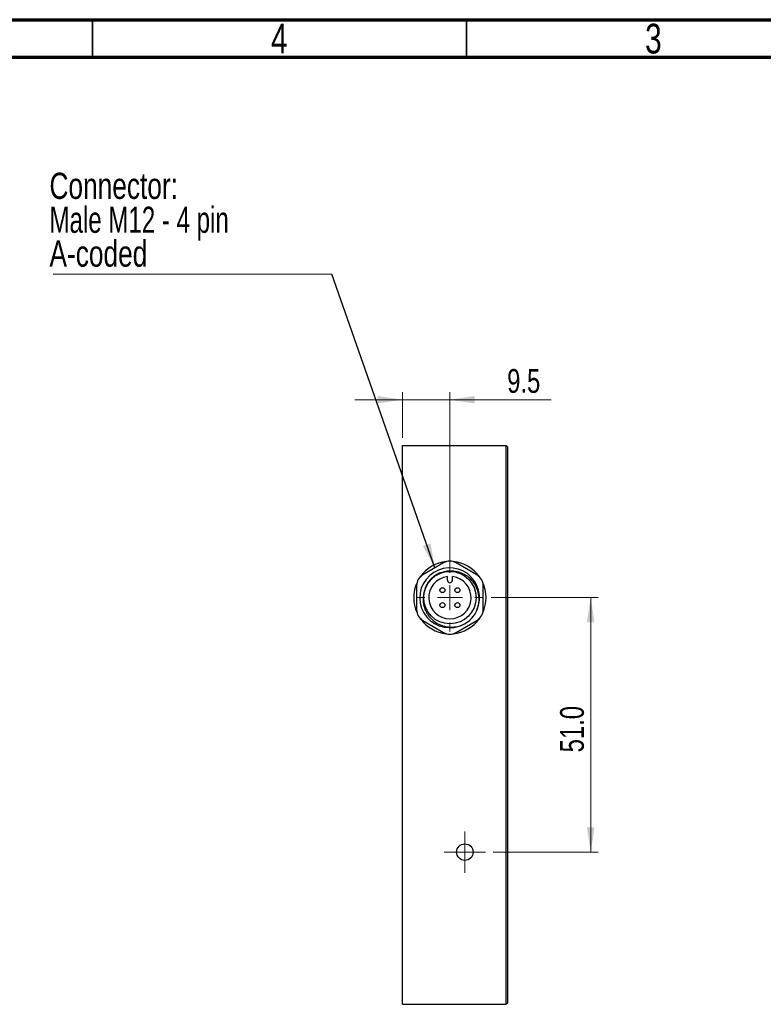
# Model space of a CAD drawing. Header units: millimetres. Extents: x 15 to 415, y 5 to 292.
# Tile 5 of 11: x 205 to 305, y 160 to 292. Entities that reach past the tile are written whole.
import ezdxf

# ---------------------------------------------------------------- set-up
doc = ezdxf.new("R2010")
doc.units = ezdxf.units.MM
doc.styles.add('SLDTEXTSTYLE0', font='TXT', dxfattribs={"width": 0.75})
doc.styles.add('SLDTEXTSTYLE1', font='TXT', dxfattribs={"width": 0.6875})
doc.dimstyles.new('SLDDIMSTYLE0', dxfattribs={"dimtxt": 3.175, "dimasz": 3.302, "dimexe": 0, "dimexo": 0.0625, "dimgap": 0.79375, "dimtad": 1, "dimdec": 1, "dimlfac": 1.5, "dimrnd": 1e-09, "dimzin": 4, "dimdsep": 46, "dimtxsty": 'SLDTEXTSTYLE0', "dimsah": 1, "dimcen": 0.09, "dimadec": 0, "dimazin": 1, "dimtfac": 1, "dimtdec": 1, "dimtofl": 0, "dimtmove": 0, "dimatfit": 3, "dimfxl": 1, "dimfrac": 2, "dimtolj": 1, "dimtzin": 12, "dimarcsym": 0})
doc.dimstyles.new('SLDDIMSTYLE1', dxfattribs={"dimtxt": 3.175, "dimasz": 3.302, "dimexe": 0, "dimexo": 0.0625, "dimgap": 0.79375, "dimtad": 1, "dimdec": 1, "dimlfac": 1.5, "dimrnd": 1e-09, "dimzin": 12, "dimdsep": 46, "dimtxsty": 'SLDTEXTSTYLE0', "dimsah": 1, "dimcen": 0.09, "dimadec": 0, "dimazin": 3, "dimtfac": 1, "dimtdec": 1, "dimtmove": 0, "dimatfit": 0, "dimfxl": 1, "dimfrac": 2, "dimtolj": 1, "dimtzin": 12, "dimarcsym": 0})
doc.dimstyles.new('SLDDIMSTYLE2', dxfattribs={"dimtxt": 0.18, "dimasz": 3.302, "dimexe": 0, "dimexo": 0.0625, "dimgap": 0, "dimtad": 0, "dimtih": 1, "dimtoh": 1, "dimdec": 0, "dimrnd": 1e-09, "dimzin": 0, "dimdsep": 46, "dimtxsty": 'Standard', "dimsah": 1, "dimcen": 0.09, "dimadec": 0, "dimazin": 0, "dimtfac": 3.302, "dimtdec": 0, "dimtofl": 0, "dimtmove": 0, "dimatfit": 3, "dimfxl": 1, "dimfrac": 2, "dimtolj": 1, "dimtzin": 0, "dimarcsym": 0})

# ---------------------------------------------------------------- blocks, each defined once
blk = doc.blocks.new('_D_5')
at = {"color": 7, "linetype": 'Continuous', "lineweight": 0}
for p, q in [((256.43, 236.11), (256.43, 242.22)), ((262.77, 218.11), (262.77, 242.22)), ((256.43, 241.22), (250.08, 241.22)), ((262.77, 241.22), (256.43, 241.22)), ((262.77, 241.22), (276.28, 241.22))]:
    blk.add_line(p, q, dxfattribs=at)
at = {"color": 7, "linetype": 'Continuous', "lineweight": 18}
for points in [[(256.43, 241.22), (253.13, 241.73), (253.13, 240.72)], [(262.77, 241.22), (266.07, 240.72), (266.07, 241.73)]]:
    blk.add_solid(points, dxfattribs=at)
at = {"color": 7, "linetype": 'Continuous', "lineweight": 18, "insert": (270.42, 245.32), "char_height": 3.175, "attachment_point": 1, "style": 'SLDTEXTSTYLE0'}
blk.add_mtext('9.5', dxfattribs=at)
blk = doc.blocks.new('_D_6')
at = {"color": 7, "linetype": 'Continuous', "lineweight": 0}
for p, q in [((268.27, 214.78), (282.58, 214.78)), ((281.58, 180.78), (281.58, 214.78)), ((268.53, 180.78), (282.58, 180.78))]:
    blk.add_line(p, q, dxfattribs=at)
at = {"color": 7, "linetype": 'Continuous', "lineweight": 18}
for points in [[(281.58, 214.78), (281.07, 211.48), (282.09, 211.48)], [(281.58, 180.78), (282.09, 184.08), (281.07, 184.08)]]:
    blk.add_solid(points, dxfattribs=at)
at = {"color": 7, "linetype": 'Continuous', "lineweight": 18, "insert": (277.49, 194.11), "char_height": 3.175, "attachment_point": 1, "rotation": 90, "style": 'SLDTEXTSTYLE0'}
blk.add_mtext('51.0', dxfattribs=at)
blk = doc.blocks.new('SW_NOTE_0_2')
at = {"color": 0, "linetype": 'Continuous', "lineweight": 0}
blk.add_line((-37.23, 0), (0, 0), dxfattribs=at)
at = {"color": 0, "linetype": 'Continuous', "lineweight": 0, "char_height": 3.5, "attachment_point": 1}
for s, insert, style in [('Connector:', (-37.72, 13.57), 'SLDTEXTSTYLE0'), ('Male M12 - 4 pin', (-37.72, 9.04), 'SLDTEXTSTYLE1'), ('A-coded', (-37.72, 4.52), 'SLDTEXTSTYLE0')]:
    blk.add_mtext(s, dxfattribs=dict(at, insert=insert, style=style))
blk = doc.blocks.new('SW_CENTERMARKSYMBOL_0')
at = {"color": 0, "linetype": 'Continuous', "lineweight": 18}
for p, q in [((0, 3.33), (0, 4.5)), ((0, 0), (0, 1.67)), ((-3.33, 0), (-4.5, 0)), ((0, 0), (-1.67, 0)), ((0, 0), (0, -1.67)), ((0, 0), (1.67, 0)), ((3.33, 0), (4.5, 0)), ((0, -3.33), (0, -4.5))]:
    blk.add_line(p, q, dxfattribs=at)
blk = doc.blocks.new('SW_CENTERMARKSYMBOL_1')
at = {"color": 0, "linetype": 'Continuous', "lineweight": 18}
for p, q in [((0, 1.67), (0, 2.77)), ((0, 0), (0, 1.67)), ((-1.67, 0), (-2.77, 0)), ((0, 0), (-1.67, 0)), ((0, 0), (0, -1.67)), ((0, 0), (1.67, 0)), ((1.67, 0), (2.77, 0)), ((0, -1.67), (0, -2.77))]:
    blk.add_line(p, q, dxfattribs=at)

msp = doc.modelspace()

# ---------------------------------------------------------------- linework, layer by layer
at = {"color": 7, "linetype": 'Continuous', "lineweight": 70}
for p, q in [((15, 292), (415, 292)), ((20, 287), (410, 287))]:
    msp.add_line(p, q, dxfattribs=at)
at = {"color": 7, "linetype": 'Continuous', "lineweight": 35}
for p, q in [((215, 292), (215, 287)), ((215, 287), (215, 292)), ((265, 287), (265, 292))]:
    msp.add_line(p, q, dxfattribs=at)
at = {"color": 7, "linetype": 'Continuous', "lineweight": 25}
for p, q in [((256.4339, 160.4439), (256.4339, 235.1106)), ((256.4339, 235.1106), (270.3073, 235.1106)), ((270.3073, 160.4439), (270.3073, 235.1106)), ((270.4739, 234.9439), (270.3073, 235.1106)), ((270.4739, 234.9439), (270.4739, 160.6106)), ((261.9339, 219.4295), (259.155, 217.8251)), ((266.3795, 217.8251), (263.6006, 219.4295)), ((262.4339, 217.1106), (262.4339, 217.5909)), ((263.1006, 217.1106), (263.1006, 217.5909)), ((258.3217, 216.3817), (258.3217, 213.1728)), ((267.2129, 213.1728), (267.2129, 216.3817)), ((259.155, 211.7295), (261.9339, 210.1251)), ((263.6006, 210.1251), (266.3795, 211.7295)), ((270.4739, 160.6106), (270.3073, 160.4439)), ((256.4339, 160.4439), (270.3073, 160.4439))]:
    msp.add_line(p, q, dxfattribs=at)
for centre, radius in [((262.7673, 214.7773), 3.5), ((261.7673, 215.7773), 0.3333), ((263.7673, 215.7773), 0.3333), ((261.7673, 213.7773), 0.3333), ((263.7673, 213.7773), 0.3333), ((264.7673, 180.7773), 1.1)]:
    msp.add_circle(centre, radius, dxfattribs=at)
for centre, radius, start, end in [((262.7384, 214.7616), 3.9942, 335.473099, 288.574195), ((262.7673, 214.7773), 4.8333, 95.421791, 144.578209), ((262.7673, 217.9861), 1.6667, 60, 120), ((262.7673, 214.7773), 4.8333, 35.421791, 84.578209), ((259.9883, 216.3817), 1.6667, 120, 180), ((262.7673, 214.7773), 2.8333, 96.756327, 83.243673), ((262.7673, 217.1106), 0.3333, 180, 0), ((265.5462, 216.3817), 1.6667, 0, 60), ((262.7673, 214.7773), 4.8333, 155.421791, 204.578209), ((262.7673, 214.7773), 4.8333, 335.421791, 24.578209), ((259.9883, 213.1728), 1.6667, 180, 240), ((265.5462, 213.1728), 1.6667, 300, 0), ((262.7673, 214.7773), 4.8333, 215.421791, 264.578209), ((262.7673, 214.7773), 4.8333, 275.421791, 324.578209), ((262.7673, 214.7773), 4, 288.110478, 333.110479), ((262.7673, 211.5684), 1.6667, 240, 300)]:
    msp.add_arc(centre, radius, start, end, dxfattribs=at)
for points, knots in [([(263.0564, 218.3144), (262.8229, 218.3335), (262.5873, 218.3292), (262.1268, 218.2756), (261.9011, 218.2267), (261.5695, 218.12), (261.4596, 218.0786), (261.246, 217.9857), (261.1421, 217.9343), (260.8393, 217.7658), (260.649, 217.6343), (260.2923, 217.3315), (260.1311, 217.1645), (259.9157, 216.8931), (259.8483, 216.7991), (259.7222, 216.6037), (259.6634, 216.5019), (259.504, 216.1915), (259.4192, 215.9767), (259.2917, 215.5315), (259.2492, 215.2998), (259.2301, 215.0664)], [0, 0, 0, 0, 0.125, 0.125, 0.25, 0.25, 0.3125, 0.3125, 0.375, 0.375, 0.5, 0.5, 0.625, 0.625, 0.6875, 0.6875, 0.75, 0.75, 0.875, 0.875, 1, 1, 1, 1]), ([(266.3348, 212.9682), (266.4591, 213.2536), (266.5482, 213.5488), (266.6302, 214.0058), (266.6487, 214.161), (266.6673, 214.4695), (266.6676, 214.6236), (266.6417, 215.0856), (266.5859, 215.3947), (266.4498, 215.8345), (266.3956, 215.9781), (266.2696, 216.2591), (266.1971, 216.3975), (265.9566, 216.795), (265.7669, 217.0364), (265.4385, 217.3634), (265.321, 217.467), (265.077, 217.6555), (264.9498, 217.7413), (264.6852, 217.8964), (264.5479, 217.9656), (264.2627, 218.087), (264.1156, 218.1387), (263.6714, 218.2635), (263.3678, 218.3087), (263.0564, 218.3144)], [0, 0, 0, 0, 0.125, 0.125, 0.1875, 0.1875, 0.25, 0.25, 0.375, 0.375, 0.4375, 0.4375, 0.5, 0.5, 0.625, 0.625, 0.6875, 0.6875, 0.75, 0.75, 0.8125, 0.8125, 0.875, 0.875, 1, 1, 1, 1]), ([(259.2301, 215.0664), (259.185, 214.7564), (259.1819, 214.447), (259.2351, 213.9836), (259.263, 213.8289), (259.3375, 213.5276), (259.3842, 213.3801), (259.4961, 213.0913), (259.5618, 212.9493), (259.7107, 212.6751), (259.7933, 212.5441), (259.9739, 212.2937), (260.0721, 212.1745), (260.2839, 211.9475), (260.398, 211.8393), (260.7546, 211.5401), (261.0134, 211.3715), (261.4337, 211.1656), (261.5779, 211.1056), (261.87, 211.0044), (262.0185, 210.9627), (262.4715, 210.8648), (262.7863, 210.8366), (263.4027, 210.8527), (263.7082, 210.8958), (264.0107, 210.9754)], [0, 0, 0, 0, 0.125, 0.125, 0.1875, 0.1875, 0.25, 0.25, 0.3125, 0.3125, 0.375, 0.375, 0.4375, 0.4375, 0.5, 0.5, 0.625, 0.625, 0.6875, 0.6875, 0.75, 0.75, 0.875, 0.875, 1, 1, 1, 1])]:
    msp.add_open_spline(points, degree=3, knots=knots, dxfattribs=at)

# ---------------------------------------------------------------- block references
at = {"color": 7, "linetype": 'Continuous', "lineweight": 0}
for name, p in [('SW_NOTE_0_2', (246.9821, 257.9825)), ('SW_CENTERMARKSYMBOL_0', (262.7673, 214.7773)), ('SW_CENTERMARKSYMBOL_1', (264.7673, 180.7773))]:
    msp.add_blockref(name, p, dxfattribs=at)

# ---------------------------------------------------------------- texts
at = {"color": 7, "linetype": 'Continuous', "lineweight": 0, "char_height": 3.9688, "attachment_point": 2, "style": 'SLDTEXTSTYLE0'}
for s, insert in [('4', (239.96, 291.4544)), ('3', (289.96, 291.4544))]:
    msp.add_mtext(s, dxfattribs=dict(at, insert=insert))

# ---------------------------------------------------------------- dimensions: what is measured, and where the dimension line sits
at = {"color": 7, "linetype": 'Continuous', "lineweight": 18}
dim = msp.add_linear_dim(base=(256.4339, 241.2248), p1=(262.7673, 217.1106), p2=(256.4339, 235.1106), dimstyle='SLDDIMSTYLE1', dxfattribs=at)
dim.commit()
dim.dimension.update_dxf_attribs({"geometry": '_D_5', "text_midpoint": (273.3485, 241.2248), "dimtype": 160})
dim = msp.add_linear_dim(base=(281.5805, 214.7773), p1=(267.5339, 180.7773), p2=(267.2673, 214.7773), angle=90, dimstyle='SLDDIMSTYLE0', dxfattribs=at)
dim.commit()
dim.dimension.update_dxf_attribs({"geometry": '_D_6', "text_midpoint": (281.5805, 198.2164), "dimtype": 160})

# ---------------------------------------------------------------- leaders
at = {"color": 7, "linetype": 'Continuous', "lineweight": 0}
msp.add_leader([(260.7601, 218.7517), (246.9821, 257.9825)], dimstyle='SLDDIMSTYLE2', dxfattribs=at)

doc.saveas('drawing.dxf')
